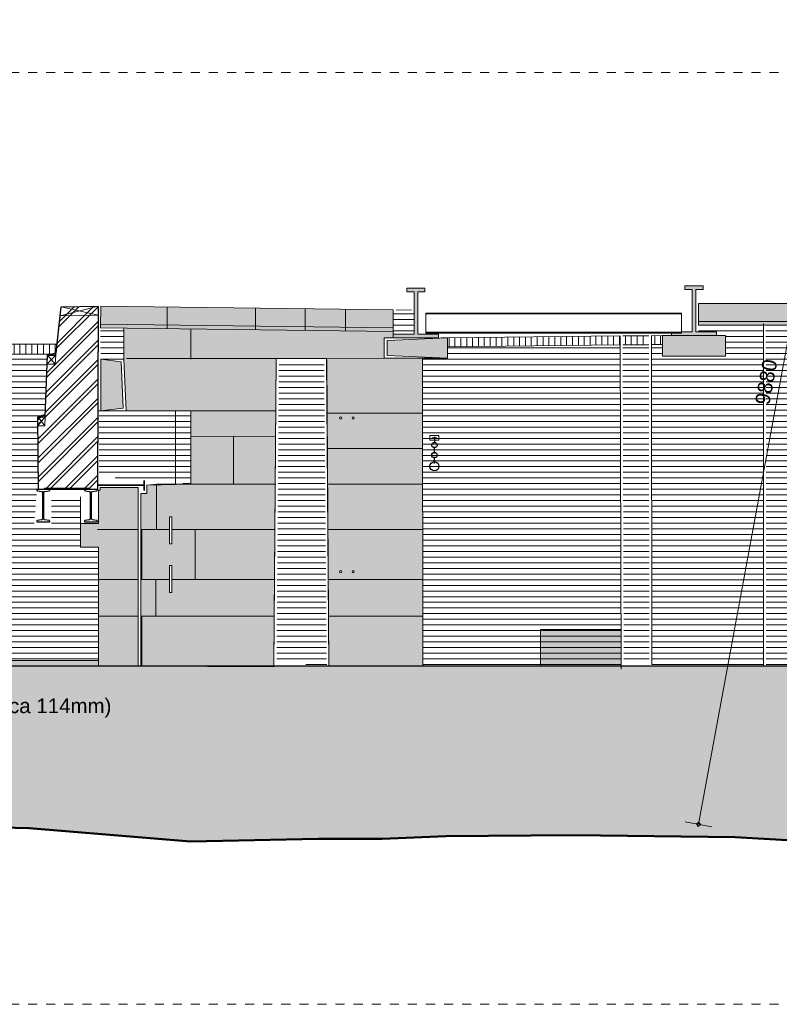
# Model space of a CAD drawing. Extents: x -294884 to 286267, y 0 to 1429765.
# Tile 161 of 178: x 5457 to 13857, y 1226806 to 1237691. Entities that reach past the tile are written whole.
import ezdxf

# ---------------------------------------------------------------- set-up
doc = ezdxf.new("R2010")
doc.units = 0
doc.header["$MEASUREMENT"] = 0
doc.linetypes.add('DASHED', pattern=[200, 100, -100])
for name, color, linetype in [('A-0019-AFDEKVLAK', 1, 'Continuous'), ('A-0030-STRAMIEN', 1, 'Continuous'), ('A-0038-STR-MAATLIJN', 1, 'Continuous'), ('A-0070-SYMBOOL', 1, 'Continuous'), ('A-0250-PROFIEL', 1, 'Continuous'), ('A-1130-TXT+MT-BE', 1, 'Continuous')]:
    doc.layers.add(name, color=color, linetype=linetype)
doc.dimstyles.new('@D00GM', dxfattribs={"dimtxt": 135, "dimasz": 1, "dimexe": 0.18, "dimexo": 0.0625, "dimgap": 13.5, "dimtad": 1, "dimdec": 0, "dimzin": 0, "dimdsep": 46, "dimtxsty": 'Standard', "dimblk": '^SD00____100_10', "dimcen": 0.09, "dimse1": 1, "dimse2": 1, "dimclrd": 1, "dimadec": 0, "dimazin": 0, "dimtfac": 1, "dimtdec": 4, "dimtmove": 0, "dimatfit": 3, "dimfxl": 0, "dimtolj": 1, "dimtzin": 0, "dimlwd": 13, "dimarcsym": 0})
pattern_1 = [(180, (0, 0), (-8e-15, -62.5), [])]
pattern_2 = [(0, (0, 0), (0, 62.5), [])]
pattern_3 = [(90, (0, 0), (-65, 4e-15), [])]

# ---------------------------------------------------------------- blocks, each defined once
blk = doc.blocks.new('*D')
at = {"color": 1, "linetype": 'Continuous', "lineweight": 13}
for points in [[(62927, 114665), (63143, 119960)], [(63293, 119954), (62993, 119966)], [(79682, 118845), (79383, 118875)], [(79499, 118522), (79533, 118860)], [(78427, 113303), (78957, 118577)], [(79106, 118562), (78808, 118592)], [(79148, 115040), (79499, 118522)], [(79648, 118507), (79349, 118537)], [(79648, 118507), (79349, 118537)], [(78968, 113249), (79148, 115040)], [(79298, 115025), (78999, 115055)], [(79298, 115025), (78999, 115055)], [(63077, 114659), (62777, 114671)], [(78576, 113288), (78278, 113318)], [(79118, 113234), (78819, 113264)], [(79118, 113234), (78819, 113264)], [(78934, 112910), (78968, 113249)], [(79084, 112895), (78785, 112925)], [(-122398, 58428), (-122398, 58128)], [(-117098, 58425), (-117098, 58125)], [(-117098, 58275), (-122398, 58278)], [(26619, -2220), (26619, -1920)], [(26619, -2220), (26619, -1920)], [(31919, -2220), (31919, -1920)], [(31919, -2220), (31919, -1920)], [(26619, -2070), (31919, -2070)], [(26619, -2070), (31919, -2070)], [(117098, -58425), (117098, -58125)], [(122398, -58428), (122398, -58128)], [(117098, -58275), (122398, -58278)]]:
    blk.add_lwpolyline(points, dxfattribs=at)
at = {"color": 7, "linetype": 'Continuous', "lineweight": 18}
for points in [[(63166, 119959), (63144, 119983), (63120, 119961), (63142, 119937)], [(79555, 118858), (79535, 118883), (79510, 118863), (79530, 118838)], [(78980, 118574), (78960, 118599), (78934, 118579), (78955, 118554)], [(79521, 118520), (79501, 118545), (79476, 118524), (79496, 118499)], [(79521, 118520), (79501, 118545), (79476, 118524), (79496, 118499)], [(79171, 115037), (79151, 115063), (79126, 115042), (79146, 115017)], [(79171, 115037), (79151, 115063), (79126, 115042), (79146, 115017)], [(62950, 114664), (62928, 114688), (62904, 114666), (62926, 114642)], [(78450, 113301), (78429, 113326), (78404, 113305), (78425, 113280)], [(78991, 113246), (78971, 113272), (78945, 113251), (78966, 113226)], [(78991, 113246), (78971, 113272), (78945, 113251), (78966, 113226)], [(78957, 112908), (78937, 112933), (78911, 112913), (78932, 112888)], [(-122398, 58301), (-122421, 58278), (-122398, 58255), (-122375, 58278)], [(-117098, 58298), (-117121, 58275), (-117098, 58252), (-117075, 58275)], [(26619, -2093), (26642, -2070), (26619, -2047), (26596, -2070)], [(26619, -2093), (26642, -2070), (26619, -2047), (26596, -2070)], [(31919, -2093), (31942, -2070), (31919, -2047), (31896, -2070)], [(31919, -2093), (31942, -2070), (31919, -2047), (31896, -2070)], [(117098, -58298), (117121, -58275), (117098, -58252), (117075, -58275)], [(122398, -58301), (122421, -58278), (122398, -58255), (122375, -58278)]]:
    blk.add_lwpolyline(points, close=True, dxfattribs=at)
at = {"layer": 'A-0030-STRAMIEN', "color": 1, "linetype": 'Continuous', "lineweight": 13}
for points in [[(140965, 109469), (140670, 109524)], [(139855, 104285), (140818, 109496)], [(140003, 104257), (139708, 104312)], [(150193, -2166), (150193, -1866)], [(155493, -2166), (155493, -1866)], [(150193, -2016), (155493, -2016)], [(162027, -30782), (162027, -31082)], [(167327, -30782), (167327, -31082)], [(167327, -30932), (162027, -30932)]]:
    blk.add_lwpolyline(points, dxfattribs=at)
at = {"layer": 'A-0030-STRAMIEN', "color": 7, "linetype": 'Continuous', "lineweight": 18}
for points in [[(140840, 109492), (140822, 109519), (140795, 109501), (140814, 109474)], [(139878, 104280), (139859, 104307), (139833, 104289), (139851, 104262)], [(150193, -2039), (150216, -2016), (150193, -1993), (150170, -2016)], [(155493, -2039), (155516, -2016), (155493, -1993), (155470, -2016)], [(162027, -30909), (162004, -30932), (162027, -30955), (162050, -30932)], [(167327, -30909), (167304, -30932), (167327, -30955), (167350, -30932)]]:
    blk.add_lwpolyline(points, close=True, dxfattribs=at)
at = {"layer": 'A-0038-STR-MAATLIJN', "color": 1, "linetype": 'Continuous', "lineweight": 13}
for points in [[(54211, 116191), (54774, 129790)], [(54924, 129784), (54624, 129797)], [(93531, 103792), (95230, 122696)], [(95379, 122683), (95080, 122709)], [(54361, 116185), (54061, 116197)], [(132939, 106441), (134733, 116156)], [(134881, 116129), (134586, 116184)], [(140523, 109551), (141512, 114908)], [(141660, 114881), (141365, 114935)], [(139716, 105182), (140523, 109551)], [(140670, 109524), (140375, 109578)], [(140670, 109524), (140375, 109578)], [(133086, 106414), (132791, 106468)], [(139560, 104339), (139716, 105182)], [(139863, 105155), (139568, 105209)], [(139863, 105155), (139568, 105209)], [(139708, 104312), (139413, 104366)], [(93680, 103778), (93382, 103805)], [(58982, 102621), (58994, 102921)], [(58988, 102771), (64711, 102534)], [(64705, 102384), (64717, 102684)], [(136364, 96015), (136419, 96310)], [(136392, 96163), (141960, 95134)], [(141932, 94987), (141987, 95282)], [(98404, 84548), (98430, 84847)], [(98417, 84697), (105364, 84073)], [(105351, 83924), (105378, 84222)], [(27759, -1151), (27759, -1451)], [(41370, -1148), (41370, -1448)], [(80074, -1152), (80074, -1452)], [(99055, -1148), (99055, -1448)], [(151050, -1420), (151050, -1120)], [(160941, -1420), (160941, -1120)], [(41370, -1298), (27759, -1301)], [(99055, -1298), (80074, -1302)], [(151050, -1270), (160941, -1270)], [(150193, -1866), (150193, -1566)], [(151050, -1866), (151050, -1566)], [(151050, -1866), (151050, -1566)], [(155493, -1866), (155493, -1566)], [(155493, -1866), (155493, -1566)], [(160941, -1866), (160941, -1566)], [(150193, -1716), (151050, -1716)], [(151050, -1716), (155493, -1716)], [(155493, -1716), (160941, -1716)], [(163921, -1933), (163921, -1633)], [(167496, -1933), (167496, -1633)], [(85620, -2081), (85620, -1781)], [(85620, -2081), (85620, -1781)], [(163921, -1783), (167496, -1783)], [(87964, -2761), (87964, -2461)], [(89764, -2761), (89764, -2461)], [(89764, -2761), (89764, -2461)], [(93264, -2761), (93264, -2461)], [(87964, -2611), (89764, -2611)], [(89764, -2611), (93264, -2611)], [(16419, -29459), (16419, -29759)], [(30030, -29462), (30030, -29762)], [(85801, -29491), (85801, -29791)], [(104781, -29495), (104781, -29795)], [(16419, -29609), (30030, -29612)], [(85801, -29641), (104781, -29645)], [(156589, -30203), (156589, -29903)], [(166470, -30203), (166470, -29903)], [(166470, -30053), (156589, -30053)], [(91591, -30907), (91591, -30607)], [(95091, -30907), (95091, -30607)], [(95091, -30907), (95091, -30607)], [(96891, -30907), (96891, -30607)], [(95091, -30757), (91591, -30757)], [(96891, -30757), (95091, -30757)]]:
    blk.add_lwpolyline(points, dxfattribs=at)
at = {"layer": 'A-0038-STR-MAATLIJN', "color": 7, "linetype": 'Continuous', "lineweight": 18}
for points in [[(54797, 129790), (54775, 129813), (54751, 129791), (54773, 129768)], [(95253, 122694), (95232, 122719), (95207, 122698), (95228, 122673)], [(54234, 116190), (54212, 116214), (54188, 116192), (54210, 116168)], [(134756, 116152), (134737, 116179), (134711, 116161), (134729, 116134)], [(141535, 114904), (141516, 114930), (141490, 114912), (141508, 114885)], [(140545, 109547), (140527, 109574), (140500, 109555), (140519, 109528)], [(140545, 109547), (140527, 109574), (140500, 109555), (140519, 109528)], [(132961, 106437), (132943, 106463), (132916, 106445), (132934, 106418)], [(139738, 105178), (139720, 105205), (139693, 105186), (139712, 105159)], [(139738, 105178), (139720, 105205), (139693, 105186), (139712, 105159)], [(139583, 104335), (139564, 104362), (139538, 104343), (139556, 104317)], [(93554, 103790), (93533, 103815), (93508, 103794), (93529, 103769)], [(58987, 102748), (59011, 102770), (58989, 102794), (58965, 102772)], [(64710, 102511), (64734, 102533), (64712, 102557), (64688, 102535)], [(136387, 96140), (136414, 96158), (136396, 96185), (136369, 96167)], [(141956, 95112), (141982, 95130), (141964, 95157), (141937, 95138)], [(98415, 84674), (98440, 84695), (98419, 84720), (98394, 84699)], [(105362, 84050), (105387, 84071), (105366, 84096), (105342, 84075)], [(27759, -1278), (27736, -1301), (27759, -1324), (27782, -1301)], [(41370, -1275), (41347, -1298), (41370, -1321), (41393, -1298)], [(80074, -1279), (80051, -1302), (80074, -1325), (80097, -1302)], [(99055, -1275), (99032, -1298), (99055, -1321), (99078, -1298)], [(151050, -1293), (151073, -1270), (151050, -1247), (151027, -1270)], [(160941, -1293), (160964, -1270), (160941, -1247), (160918, -1270)], [(150193, -1739), (150216, -1716), (150193, -1693), (150170, -1716)], [(151050, -1739), (151073, -1716), (151050, -1693), (151027, -1716)], [(151050, -1739), (151073, -1716), (151050, -1693), (151027, -1716)], [(155493, -1739), (155516, -1716), (155493, -1693), (155470, -1716)], [(155493, -1739), (155516, -1716), (155493, -1693), (155470, -1716)], [(160941, -1739), (160964, -1716), (160941, -1693), (160918, -1716)], [(163921, -1806), (163944, -1783), (163921, -1760), (163898, -1783)], [(167496, -1806), (167519, -1783), (167496, -1760), (167473, -1783)], [(85620, -1954), (85643, -1931), (85620, -1908), (85597, -1931)], [(85620, -1954), (85643, -1931), (85620, -1908), (85597, -1931)], [(87964, -2634), (87987, -2611), (87964, -2588), (87941, -2611)], [(89764, -2634), (89787, -2611), (89764, -2588), (89741, -2611)], [(89764, -2634), (89787, -2611), (89764, -2588), (89741, -2611)], [(93264, -2634), (93287, -2611), (93264, -2588), (93241, -2611)], [(16419, -29586), (16442, -29609), (16419, -29632), (16396, -29609)], [(30030, -29589), (30053, -29612), (30030, -29635), (30007, -29612)], [(85801, -29618), (85824, -29641), (85801, -29664), (85778, -29641)], [(104781, -29622), (104804, -29645), (104781, -29668), (104758, -29645)], [(156589, -30076), (156566, -30053), (156589, -30030), (156612, -30053)], [(166470, -30076), (166447, -30053), (166470, -30030), (166492, -30053)], [(91591, -30780), (91568, -30757), (91591, -30734), (91614, -30757)], [(95091, -30780), (95068, -30757), (95091, -30734), (95114, -30757)], [(95091, -30780), (95068, -30757), (95091, -30734), (95114, -30757)], [(96891, -30780), (96868, -30757), (96891, -30734), (96914, -30757)]]:
    blk.add_lwpolyline(points, close=True, dxfattribs=at)
at = {"layer": 'A-0038-STR-MAATLIJN', "color": 1, "linetype": 'Continuous'}
blk.add_point((85620, -1931), dxfattribs=at)
at = {"layer": 'A-1130-TXT+MT-BE', "color": 1, "linetype": 'Continuous', "lineweight": 13}
for points in [[(62774, 119975), (63160, 129448)], [(63310, 129442), (63010, 129455)], [(62604, 115818), (62774, 119975)], [(62923, 119969), (62624, 119981)], [(62923, 119969), (62624, 119981)], [(62754, 115812), (62454, 115824)], [(62754, 115812), (62454, 115824)], [(62558, 114679), (62604, 115818)], [(62708, 114673), (62408, 114685)], [(-131879, 58064), (-131879, 57764)], [(-122398, 58058), (-122398, 57758)], [(-122398, 58058), (-122398, 57758)], [(-118237, 58056), (-118237, 57756)], [(-118237, 58056), (-118237, 57756)], [(-117097, 58055), (-117097, 57755)], [(-122398, 57908), (-131879, 57914)], [(-118237, 57906), (-122398, 57908)], [(-117097, 57905), (-118237, 57906)], [(26618, -1850), (26618, -1550)], [(27759, -1850), (27759, -1550)], [(27759, -1850), (27759, -1550)], [(31919, -1850), (31919, -1550)], [(31919, -1850), (31919, -1550)], [(41400, -1850), (41400, -1550)], [(26618, -1700), (27759, -1700)], [(27759, -1700), (31919, -1700)], [(31919, -1700), (41400, -1700)], [(25452, -30820), (25452, -30520)], [(30752, -30820), (30752, -30520)], [(25452, -30670), (30752, -30670)], [(71110, -33871), (70810, -33871)], [(70960, -34871), (70960, -33871)], [(115190, -33871), (114890, -33871)], [(115040, -34871), (115040, -33871)], [(71110, -34871), (70810, -34871)], [(115190, -34871), (114890, -34871)], [(117097, -58055), (117097, -57755)], [(118237, -58056), (118237, -57756)], [(118237, -58056), (118237, -57756)], [(122398, -58058), (122398, -57758)], [(122398, -58058), (122398, -57758)], [(131879, -58064), (131879, -57764)], [(117097, -57905), (118237, -57906)], [(118237, -57906), (122398, -57908)], [(122398, -57908), (131879, -57914)]]:
    blk.add_lwpolyline(points, dxfattribs=at)
at = {"layer": 'A-1130-TXT+MT-BE', "color": 7, "linetype": 'Continuous', "lineweight": 18}
for points in [[(63183, 129448), (63161, 129471), (63137, 129449), (63159, 129426)], [(62797, 119974), (62774, 119998), (62751, 119976), (62773, 119952)], [(62797, 119974), (62774, 119998), (62751, 119976), (62773, 119952)], [(62627, 115817), (62605, 115841), (62581, 115819), (62603, 115795)], [(62627, 115817), (62605, 115841), (62581, 115819), (62603, 115795)], [(62581, 114678), (62559, 114702), (62535, 114680), (62557, 114656)], [(-131879, 57937), (-131902, 57914), (-131879, 57891), (-131856, 57914)], [(-122398, 57931), (-122421, 57908), (-122398, 57885), (-122375, 57908)], [(-122398, 57931), (-122421, 57908), (-122398, 57885), (-122375, 57908)], [(-118237, 57929), (-118260, 57906), (-118237, 57883), (-118214, 57906)], [(-118237, 57929), (-118260, 57906), (-118237, 57883), (-118214, 57906)], [(-117097, 57928), (-117120, 57905), (-117097, 57882), (-117074, 57905)], [(26618, -1723), (26641, -1700), (26618, -1677), (26595, -1700)], [(27759, -1723), (27782, -1700), (27759, -1677), (27736, -1700)], [(27759, -1723), (27782, -1700), (27759, -1677), (27736, -1700)], [(31919, -1723), (31942, -1700), (31919, -1677), (31896, -1700)], [(31919, -1723), (31942, -1700), (31919, -1677), (31896, -1700)], [(41400, -1723), (41423, -1700), (41400, -1677), (41377, -1700)], [(25452, -30693), (25475, -30670), (25452, -30647), (25429, -30670)], [(30752, -30693), (30775, -30670), (30752, -30647), (30729, -30670)], [(70982, -33871), (70960, -33848), (70937, -33871), (70960, -33894)], [(115063, -33871), (115040, -33848), (115017, -33871), (115040, -33894)], [(70982, -34871), (70960, -34848), (70937, -34871), (70960, -34894)], [(115063, -34871), (115040, -34848), (115017, -34871), (115040, -34894)], [(117097, -57928), (117120, -57905), (117097, -57882), (117074, -57905)], [(118237, -57929), (118260, -57906), (118237, -57883), (118214, -57906)], [(118237, -57929), (118260, -57906), (118237, -57883), (118214, -57906)], [(122398, -57931), (122421, -57908), (122398, -57885), (122375, -57908)], [(122398, -57931), (122421, -57908), (122398, -57885), (122375, -57908)], [(131879, -57937), (131902, -57914), (131879, -57891), (131856, -57914)]]:
    blk.add_lwpolyline(points, close=True, dxfattribs=at)
at = {"color": 7, "linetype": 'Continuous', "char_height": 135, "attachment_point": 7, "line_spacing_factor": 0.933333}
for s, insert, rotation in [('{\\fArial|b0|i0|c12|p0;340}', (79443, 118543), 84.2582), ('{\\fArial|b0|i0|c12|p0;5300}', (62969, 117109), 87.6654), ('{\\fArial|b0|i0|c12|p0;3500}', (79246, 116581), 84.2577), ('{\\fArial|b0|i0|c12|p0;5300}', (78614, 115740), 84.2577), ('{\\fArial|b0|i0|c12|p0;1800}', (78980, 113945), 84.2577), ('{\\fArial|b0|i0|c12|p0;340}', (78879, 112931), 84.2582), ('{\\fArial|b0|i0|c12|p0;5300}', (-119954, 58369), 359.9654), ('{\\fArial|b0|i0|c12|p0;5300}', (119541, -58219), 359.9654)]:
    blk.add_mtext(s, dxfattribs=dict(at, insert=insert, rotation=rotation))
at = {"color": 7, "linetype": 'Continuous', "insert": (29063, -2013), "char_height": 135, "attachment_point": 7, "line_spacing_factor": 0.933333}
blk.add_mtext('{\\fArial|b0|i0|c12|p0;5300}', dxfattribs=at)
blk.add_mtext('{\\fArial|b0|i0|c12|p0;5300}', dxfattribs=at)
at = {"layer": 'A-0030-STRAMIEN', "color": 7, "linetype": 'Continuous', "insert": (140224, 106660), "char_height": 162, "attachment_point": 7, "rotation": 79.5354, "line_spacing_factor": 0.933333}
blk.add_mtext('{\\fArial|b0|i0|c12|p0;5300}', dxfattribs=at)
at = {"layer": 'A-0030-STRAMIEN', "color": 7, "linetype": 'Continuous', "char_height": 162, "attachment_point": 7, "line_spacing_factor": 0.933333}
for insert in [(152596, -1947), (164429, -30821)]:
    blk.add_mtext('{\\fArial|b0|i0|c12|p0;5300}', dxfattribs=dict(at, insert=insert))
at = {"layer": 'A-0038-STR-MAATLIJN', "color": 7, "linetype": 'Continuous', "char_height": 162, "attachment_point": 7, "line_spacing_factor": 0.933333}
for s, insert, rotation in [('{\\fArial|b0|i0|c12|p0;13611}', (54411, 122684), 87.6307), ('{\\fArial|b0|i0|c12|p0;18980}', (94284, 112942), 84.865), ('{\\fArial|b0|i0|c12|p0;5448}', (140905, 111999), 79.5354), ('{\\fArial|b0|i0|c12|p0;9880}', (133723, 111068), 79.535), ('{\\fArial|b0|i0|c12|p0;4443}', (140007, 107136), 79.5354), ('{\\fArial|b0|i0|c12|p0;857}', (139536, 104591), 79.5354), ('{\\fArial|b0|i0|c12|p0;5728}', (61605, 102732), 357.6307), ('{\\fArial|b0|i0|c12|p0;5662}', (138945, 95761), 349.535), ('{\\fArial|b0|i0|c12|p0;6975}', (101650, 84476), 354.865), ('{\\fArial|b0|i0|c12|p0;13611}', (34255, -1189), 0.011), ('{\\fArial|b0|i0|c12|p0;18980}', (89255, -1189), 0.011), ('{\\fArial|b0|i0|c12|p0;9890}', (155748, -1201), 0), ('{\\fArial|b0|i0|c12|p0;13611}', (22915, -29499), 359.989), ('{\\fArial|b0|i0|c12|p0;18980}', (94982, -29532), 359.989), ('{\\fArial|b0|i0|c12|p0;9880}', (161282, -29984), 360)]:
    blk.add_mtext(s, dxfattribs=dict(at, insert=insert, rotation=rotation))
for s, insert in [('{\\fArial|b0|i0|c12|p0;857}', (150436, -1647)), ('{\\fArial|b0|i0|c12|p0;4443}', (153024, -1647)), ('{\\fArial|b0|i0|c12|p0;5448}', (157970, -1647)), ('{\\fArial|b0|i0|c12|p0;3575}', (165461, -1714)), ('{\\fArial|b0|i0|c12|p0;1800}', (88617, -2542)), ('{\\fArial|b0|i0|c12|p0;3500}', (91267, -2542)), ('{\\fArial|b0|i0|c12|p0;3500}', (93094, -30688)), ('{\\fArial|b0|i0|c12|p0;1800}', (95744, -30688))]:
    blk.add_mtext(s, dxfattribs=dict(at, insert=insert))
at = {"layer": 'A-1130-TXT+MT-BE', "color": 7, "linetype": 'Continuous', "char_height": 135, "attachment_point": 7, "line_spacing_factor": 0.933333}
for s, insert, rotation in [('{\\fArial|b0|i0|c12|p0;9481}', (62901, 124508), 87.6653), ('{\\fArial|b0|i0|c12|p0;4160}', (62623, 117693), 87.6653), ('{\\fArial|b0|i0|c12|p0;1140}', (62515, 115045), 87.6653), ('{\\fArial|b0|i0|c12|p0;9481}', (-127344, 58004), 359.9653), ('{\\fArial|b0|i0|c12|p0;4160}', (-120524, 58000), 359.9653), ('{\\fArial|b0|i0|c12|p0;1140}', (-117873, 57998), 359.9653), ('{\\fArial|b0|i0|c12|p0;1140}', (26982, -1643), 360), ('{\\fArial|b0|i0|c12|p0;4160}', (29633, -1643), 360), ('{\\fArial|b0|i0|c12|p0;9481}', (36454, -1643), 360), ('{\\fArial|b0|i0|c12|p0;1000}', (70902, -34578), 90), ('{\\fArial|b0|i0|c12|p0;1000}', (114982, -34578), 90), ('{\\fArial|b0|i0|c12|p0;1140}', (117461, -57848), 359.9654), ('{\\fArial|b0|i0|c12|p0;4160}', (120111, -57849), 359.9654), ('{\\fArial|b0|i0|c12|p0;9481}', (126932, -57853), 359.9654)]:
    blk.add_mtext(s, dxfattribs=dict(at, insert=insert, rotation=rotation))
at = {"layer": 'A-1130-TXT+MT-BE', "color": 7, "linetype": 'Continuous', "insert": (27896, -30612), "char_height": 135, "attachment_point": 7, "line_spacing_factor": 0.933333}
blk.add_mtext('{\\fArial|b0|i0|c12|p0;5300}', dxfattribs=at)
blk = doc.blocks.new('^SD00____100_10')
at = {"layer": 'A-1130-TXT+MT-BE', "color": 1, "linetype": 'Continuous', "lineweight": 13}
blk.add_lwpolyline([(0, -150), (0, 150)], dxfattribs=at)
at = {"layer": 'A-1130-TXT+MT-BE', "color": 7, "linetype": 'Continuous', "lineweight": 18}
blk.add_lwpolyline([(0, -23), (23, 0), (0, 23), (-23, 0)], close=True, dxfattribs=at)
blk = doc.blocks.new('M-NIEUW_270')
at = {"linetype": 'Continuous', "lineweight": 5}
for color, points in [(7, [(163921, -2903), (164151, -2903), (164151, -2433), (164071, -2433), (164071, -2393), (164271, -2393), (164271, -2433), (164191, -2433), (164191, -2903), (164421, -2903), (164421, -2943), (163921, -2943)]), (7, [(166996, -2877), (167226, -2877), (167226, -2407), (167146, -2407), (167146, -2367), (167346, -2367), (167346, -2407), (167266, -2407), (167266, -2877), (167496, -2877), (167496, -2917), (166996, -2917)]), (8, [(167295, -2802), (167296, -2562), (171172, -2562), (171171, -2802)]), (8, [(160685, -3177), (160912, -3208), (160935, -3721), (160685, -3751)]), (8, [(160660, -5259), (160460, -5259), (160460, -4995), (160660, -4995), (160660, -4627), (160678, -4627), (160678, -4597), (161098, -4597), (161098, -6572), (160660, -6572)]), (8, [(165550, -6572), (165550, -6166), (166439, -6166), (166440, -6572)]), (8, [(155009, -6509), (160660, -6509), (160660, -6572), (155009, -6572)]), (111, [(127082, -6572), (181582, -6572), (181582, -9179), (180447, -9202), (179741, -9212), (179035, -9262), (178330, -9262), (176543, -8652), (175728, -8513), (175132, -8422), (174426, -8232), (173720, -8162), (173015, -8182), (171228, -8512), (170522, -8572), (169817, -8572), (169111, -8542), (168405, -8502), (167700, -8462), (165913, -8442), (164502, -8452), (163796, -8482), (163090, -8482), (161679, -8512), (159892, -8362), (158481, -8332), (157775, -8322), (157070, -8302), (155658, -8292), (153871, -8262), (153166, -8262), (152460, -8252), (151754, -8242), (151049, -8242), (149262, -8242), (147851, -8302), (147145, -8312), (146439, -8322), (145028, -8352), (142426, -8498), (141830, -8462), (141124, -8552), (137926, -8752), (136515, -8792), (135809, -8852), (133692, -9022), (131200, -8852), (130494, -8792), (127479, -8485), (127082, -8464)])]:
    blk.add_hatch(color=color, dxfattribs=at).paths.add_polyline_path(points, flags=0)
h = blk.add_hatch(dxfattribs=at)
h.set_pattern_fill('@AVMWH2', color=251, style=0, pattern_type=0)
h.set_pattern_definition(pattern_2)
h.paths.add_polyline_path([(163921, -2832), (163921, -2943), (163921, -2903), (164151, -2903), (164151, -2637), (163921, -2633), (163921, -2713)], flags=0)
h = blk.add_hatch(dxfattribs=at)
h.set_pattern_fill('@AVMWH2', color=251, style=0, pattern_type=0)
h.set_pattern_definition(pattern_2)
h.paths.add_polyline_path([(167295, -2802), (167296, -2877), (167526, -2877), (167526, -2917), (167596, -2917), (167596, -3144), (166896, -3144), (166896, -3017), (164521, -3043), (164521, -3169), (164244, -3169), (164249, -6572), (166440, -6572), (166429, -3022), (166775, -3022), (166781, -6556), (166781, -6572), (168014, -6572), (168014, -2786)], flags=0)
h = blk.add_hatch(dxfattribs=at)
h.set_pattern_fill('@AVMWH2', color=251, style=0, pattern_type=0)
h.set_pattern_definition(pattern_2)
h.paths.add_polyline_path([(168042, -2788), (168326, -2788), (168326, -6572), (168044, -6572)], flags=0)
h = blk.add_hatch(dxfattribs=at)
h.set_pattern_fill('@AVMWH2', color=251, style=0, pattern_type=0)
h.set_pattern_definition(pattern_2)
h.paths.add_polyline_path([(160941, -3178), (160941, -2836), (160683, -2833), (160685, -3177)], flags=0)
h = blk.add_hatch(dxfattribs=at)
h.set_pattern_fill('@AVMWV', color=8, style=0, pattern_type=0)
h.set_pattern_definition(pattern_3)
h.paths.add_polyline_path([(155343, -3013), (155343, -3123), (160148, -3123), (160191, -3113), (160198, -3013)], flags=0)
h = blk.add_hatch(dxfattribs=at)
h.set_pattern_fill('@AVMWH2', color=251, style=0, pattern_type=0)
h.set_pattern_definition(pattern_2)
h.paths.add_polyline_path([(155179, -6509), (155179, -5885), (155009, -5885), (155009, -5387), (155179, -5387), (155179, -4822), (155019, -4822), (155019, -4447), (155179, -4447), (155179, -3884), (155009, -3884), (155009, -3472), (150343, -3472), (150343, -3123), (160094, -3123), (160071, -3796), (159991, -3815), (159998, -4618), (159978, -4618), (159948, -4998), (160141, -4998), (160141, -4711), (160460, -4702), (160460, -5259), (160660, -5259), (160660, -6509)], flags=0)
h = blk.add_hatch(dxfattribs=at)
h.set_pattern_fill('@AVMWH2', color=251, style=0, pattern_type=0)
h.set_pattern_definition(pattern_2)
h.paths.add_polyline_path([(166470, -6518), (166459, -3052), (166745, -3049), (166751, -6537)], flags=0)
h = blk.add_hatch(dxfattribs=at)
h.set_pattern_fill('@AVMWH2', color=251, style=0, pattern_type=0)
h.set_pattern_definition(pattern_1)
h.paths.add_polyline_path([(163184, -6577), (162631, -6523), (162657, -3202), (163154, -3200)], flags=0)
h = blk.add_hatch(dxfattribs=at)
h.set_pattern_fill('@AVMWH2', color=251, style=0, pattern_type=0)
h.set_pattern_definition(pattern_1)
h.paths.add_polyline_path([(161682, -4562), (160668, -4477), (160668, -3763), (160966, -3751), (161682, -3751)], flags=0)
at = {"color": 7, "linetype": 'DASHED', "lineweight": 0}
blk.add_lwpolyline([(127082, -10311), (127082, -11), (181582, -11), (181582, -10311)], close=True, dxfattribs=at)
at = {"color": 1, "linetype": 'Continuous', "lineweight": 13}
for points in [[(163921, -2943), (164421, -2943), (164421, -2903), (164191, -2903), (164191, -2433), (164271, -2433), (164271, -2393), (164071, -2393), (164071, -2433), (164151, -2433), (164151, -2903), (163921, -2903)], [(166996, -2917), (167496, -2917), (167496, -2877), (167266, -2877), (167266, -2407), (167346, -2407), (167346, -2367), (167146, -2367), (167146, -2407), (167226, -2407), (167226, -2877), (166996, -2877)], [(164326, -4073), (164426, -4073), (164426, -4023), (164326, -4023)], [(165550, -6572), (166440, -6572), (166439, -6166), (165550, -6166)]]:
    blk.add_lwpolyline(points, close=True, dxfattribs=at)
at = {"color": 7, "linetype": 'Continuous', "lineweight": 18}
for points in [[(160191, -3113), (160248, -2600)], [(160656, -2594), (160248, -2600)], [(171172, -2562), (167296, -2562)], [(163921, -2872), (163921, -2633)], [(171171, -2762), (167295, -2762)], [(168014, -2786), (168014, -6560)], [(160071, -3796), (160095, -3135)], [(160095, -3135), (160191, -3113)], [(160966, -3751), (160941, -3178)], [(163183, -3170), (162627, -3172), (162601, -6581)], [(162627, -3172), (162601, -6581)], [(163208, -6573), (163183, -3170), (162627, -3172)], [(163208, -6573), (163184, -3185)], [(164244, -3169), (164249, -6572)], [(159991, -3815), (160071, -3796)], [(160966, -3751), (161682, -3751), (161682, -4562), (161306, -4562), (161195, -4572)], [(161682, -3751), (160966, -3751)], [(159991, -3815), (160016, -4049)], [(161165, -4533), (161165, -4633)]]:
    blk.add_lwpolyline(points, dxfattribs=at)
at = {"color": 1, "linetype": 'Continuous', "lineweight": 13}
for points in [[(161419, -2606), (161419, -2844)], [(162397, -2615), (162397, -2854)], [(162947, -2622), (162947, -2861)], [(163392, -2628), (163392, -2866)], [(163951, -2633), (164121, -2637)], [(171171, -2802), (167295, -2802)], [(163921, -2872), (160683, -2833)], [(160941, -3178), (160941, -2863)], [(166429, -3022), (164521, -3043)], [(166745, -3020), (166459, -3020)], [(166896, -3017), (166775, -3018)], [(161512, -3751), (161512, -4562)], [(161098, -4597), (161098, -6572)], [(155179, -6509), (160648, -6509)]]:
    blk.add_lwpolyline(points, dxfattribs=at)
at = {"color": 8, "linetype": 'Continuous', "lineweight": 13}
for points in [[(171171, -2802), (171172, -2562), (167296, -2562), (167295, -2802)], [(160685, -3751), (160935, -3721), (160912, -3208), (160685, -3177)], [(160660, -6572), (161098, -6572), (161098, -4597), (160678, -4597), (160678, -4627), (160660, -4627), (160660, -4995), (160460, -4995), (160460, -5259), (160660, -5259)], [(166440, -6572), (166439, -6166), (165550, -6166), (165550, -6572)], [(155009, -6509), (160660, -6509), (160660, -6572), (155009, -6572)]]:
    blk.add_lwpolyline(points, close=True, dxfattribs=at)
at = {"color": 8, "linetype": 'Continuous', "lineweight": 5}
for points in [[(161682, -3180), (161682, -2845)], [(162627, -3172), (160969, -3172)], [(164244, -3169), (163183, -3170)], [(162626, -3751), (161682, -3751)], [(164245, -3775), (163191, -3775)], [(162620, -4031), (161684, -4032)], [(162152, -4031), (162152, -4560)], [(164243, -4168), (163191, -4168)], [(161303, -5063), (161303, -4563)], [(162620, -4560), (161682, -4560)], [(164241, -4560), (163193, -4560)], [(161098, -5063), (160648, -5063)], [(162613, -5063), (161128, -5063)], [(161139, -5616), (161139, -5063)], [(161730, -5063), (161730, -5616)], [(164247, -5063), (163197, -5063)], [(161098, -5616), (160660, -5616)], [(162613, -5616), (161128, -5616)], [(161295, -6019), (161295, -5616)], [(164248, -5616), (163201, -5616)], [(161098, -6019), (160660, -6019)], [(162605, -6019), (161128, -6019)], [(161139, -6019), (161139, -6572)], [(164249, -6019), (163204, -6019)]]:
    blk.add_lwpolyline(points, dxfattribs=at)
at = {"color": 5, "linetype": 'Continuous', "lineweight": 25}
for points in [[(164352, -4048), (164402, -4048)], [(164376, -4036), (164376, -4108)], [(164376, -4220), (164376, -4148)], [(164376, -4333), (164376, -4260)], [(181582, -6572), (127082, -6572)]]:
    blk.add_lwpolyline(points, dxfattribs=at)
at = {"color": 4, "linetype": 'Continuous', "lineweight": 35}
blk.add_lwpolyline([(161165, -4522), (161165, -4622)], dxfattribs=at)
at = {"color": 111, "linetype": 'Continuous', "lineweight": 13}
for points in [[(127082, -6572), (181582, -6572)], [(181582, -9179), (180447, -9202), (179741, -9212), (179035, -9262), (178330, -9262), (176543, -8652), (175728, -8513), (175132, -8422), (174426, -8232), (173720, -8162), (173015, -8182), (171228, -8512), (170522, -8572), (169817, -8572), (169111, -8542), (168405, -8502), (167700, -8462), (165913, -8442), (164502, -8452), (163796, -8482), (163090, -8482), (161679, -8512), (159892, -8362), (158481, -8332)]]:
    blk.add_lwpolyline(points, dxfattribs=at)
at = {"color": 92, "linetype": 'Continuous', "lineweight": 50}
blk.add_lwpolyline([(158481, -8332), (159892, -8362), (161679, -8512), (163090, -8482), (163796, -8482), (164502, -8452), (165913, -8442), (167700, -8462), (168405, -8502), (169111, -8542), (169817, -8572), (170522, -8572), (171228, -8512), (173015, -8182), (173720, -8162), (174426, -8232), (175132, -8422), (175837, -8532), (176543, -8652), (178330, -9262), (179035, -9262), (179741, -9212), (180447, -9202)], dxfattribs=at)
at = {"color": 1, "linetype": 'Continuous', "lineweight": 13}
for centre in [(163339, -3828), (163477, -3828), (163339, -5528), (163477, -5528)]:
    blk.add_circle(centre, 12.5, dxfattribs=at)
at = {"color": 5, "linetype": 'Continuous', "lineweight": 25}
for centre, radius in [((164376, -4128), 30), ((164376, -4240), 30), ((164376, -4363), 50)]:
    blk.add_circle(centre, radius, dxfattribs=at)
at = {"layer": 'A-0070-SYMBOOL', "color": 7, "linetype": 'Continuous', "insert": (153960, -7141), "char_height": 162, "attachment_point": 7, "line_spacing_factor": 0.933333}
blk.add_mtext('{\\fArial|b0|i0|c12|p0;brugdek aan te passen aan hoogteverschil sluiswanden (ca 114mm)}', dxfattribs=at)
at = {"linetype": 'Continuous'}
blk.add_wipeout([(164279, -2890), (164279, -2881), (167109, -2881), (167109, -2890)], dxfattribs=at).dxf.layer = 'A-0250-PROFIEL'
at = {"linetype": 'Continuous', "lineweight": 5}
blk.add_hatch(color=8, dxfattribs=at).paths.add_polyline_path([(164521, -2943), (164521, -3169), (163851, -3139), (163851, -2973)], flags=0)
at = {"color": 7, "linetype": 'Continuous', "lineweight": 18}
blk.add_lwpolyline([(163921, -2943), (163821, -2943), (163821, -3169), (164244, -3169), (164249, -6565)], dxfattribs=at)
at = {"color": 1, "linetype": 'Continuous', "lineweight": 13}
blk.add_lwpolyline([(164451, -2943), (164521, -2943), (164521, -3169), (163821, -3169), (163821, -2943), (163891, -2943)], dxfattribs=at)
at = {"color": 8, "linetype": 'Continuous', "lineweight": 13}
blk.add_lwpolyline([(164521, -2943), (164521, -3169), (163851, -3139), (163851, -2973)], close=True, dxfattribs=at)
at = {"layer": 'A-0250-PROFIEL', "color": 7, "linetype": 'Continuous', "lineweight": 18}
blk.add_lwpolyline([(167109, -2890), (167109, -2881), (164279, -2881), (164279, -2890)], close=True, dxfattribs=at)
at = {"linetype": 'Continuous'}
blk.add_wipeout([(167109, -2679), (167109, -2881), (164279, -2881), (164279, -2679)], dxfattribs=at).dxf.layer = 'A-0250-PROFIEL'
at = {"linetype": 'Continuous', "lineweight": 5}
h = blk.add_hatch(dxfattribs=at)
h.set_pattern_fill('@AVMWV', color=8, style=0, pattern_type=0)
h.set_pattern_definition(pattern_3)
h.paths.add_polyline_path([(164521, -2943), (166429, -2923), (166429, -3023), (164521, -3043)], flags=0)
h = blk.add_hatch(dxfattribs=at)
h.set_pattern_fill('@AVMWV', color=8, style=0, pattern_type=0)
h.set_pattern_definition(pattern_3)
h.paths.add_polyline_path([(166459, -3020), (166745, -3020), (166745, -2919), (166459, -2922)], flags=0)
h = blk.add_hatch(dxfattribs=at)
h.set_pattern_fill('@AVMWV', color=8, style=0, pattern_type=0)
h.set_pattern_definition(pattern_3)
h.paths.add_polyline_path([(166775, -3018), (166896, -3017), (166896, -2917), (166775, -2918)], flags=0)
blk.add_hatch(color=8, dxfattribs=at).paths.add_polyline_path([(167596, -2917), (167596, -3144), (166896, -3144), (166896, -2917)], flags=0)
at = {"color": 1, "linetype": 'Continuous', "lineweight": 13}
for points in [[(164521, -2943), (166427, -2922)], [(166459, -2922), (166745, -2919)], [(166776, -2919), (166896, -2917)], [(167526, -2917), (167596, -2917), (167596, -3144), (166896, -3144), (166896, -2917), (166966, -2917)]]:
    blk.add_lwpolyline(points, dxfattribs=at)
at = {"color": 7, "linetype": 'Continuous', "lineweight": 18}
for points in [[(166429, -2922), (166440, -6605)], [(166781, -6556), (166775, -2918)]]:
    blk.add_lwpolyline(points, dxfattribs=at)
at = {"color": 8, "linetype": 'Continuous', "lineweight": 13}
blk.add_lwpolyline([(167596, -2917), (167596, -3144), (166896, -3144), (166896, -2917)], close=True, dxfattribs=at)
at = {"layer": 'A-0250-PROFIEL', "color": 7, "linetype": 'Continuous', "lineweight": 18}
blk.add_lwpolyline([(167109, -2679), (167109, -2881), (164279, -2881), (164279, -2679)], close=True, dxfattribs=at)
at = {"layer": 'A-0250-PROFIEL', "color": 7, "linetype": 'DASHED', "lineweight": 18}
blk.add_lwpolyline([(167109, -2890), (167109, -2881), (164279, -2881), (164279, -2890)], close=True, dxfattribs=at)
at = {"linetype": 'Continuous'}
blk.add_wipeout([(164279, -2679), (164279, -2670), (167109, -2670), (167109, -2679)], dxfattribs=at).dxf.layer = 'A-0250-PROFIEL'
at = {"linetype": 'Continuous', "lineweight": 5}
blk.add_hatch(color=8, dxfattribs=at).paths.add_polyline_path([(161128, -4663), (161195, -4663), (161195, -4572), (161682, -4560), (161682, -3751), (160966, -3751), (160941, -3178), (160941, -2836), (160683, -2833), (160686, -2594), (163921, -2633), (163921, -2943), (163821, -2943), (163821, -3169), (164244, -3169), (164249, -6572), (163208, -6573), (163183, -3170), (162627, -3172), (162605, -6019), (162601, -6581), (161128, -6572)], flags=0)
at = {"color": 8, "linetype": 'Continuous', "lineweight": 13}
blk.add_lwpolyline([(161128, -6572), (162601, -6581), (162605, -6019), (162627, -3172), (163183, -3170), (163208, -6573), (164249, -6572), (164244, -3169), (163821, -3169), (163821, -2943), (163921, -2943), (163921, -2633), (160686, -2594), (160683, -2833), (160941, -2836), (160941, -3178), (160966, -3751), (161682, -3751), (161682, -4560), (161195, -4572), (161195, -4663), (161128, -4663)], close=True, dxfattribs=at)
at = {"layer": 'A-0250-PROFIEL', "color": 7, "linetype": 'Continuous', "lineweight": 18}
blk.add_lwpolyline([(167109, -2679), (167109, -2670), (164279, -2670), (164279, -2679)], close=True, dxfattribs=at)
at = {"layer": 'A-0250-PROFIEL', "color": 7, "linetype": 'DASHED', "lineweight": 18}
for points in [[(167109, -2679), (167109, -2670), (164279, -2670), (164279, -2679)], [(167109, -2679), (167109, -2881), (164279, -2881), (164279, -2679)]]:
    blk.add_lwpolyline(points, close=True, dxfattribs=at)
at = {"linetype": 'Continuous'}
blk.add_wipeout([(160656, -2594), (160648, -4618), (160563, -4618), (160563, -4608), (160063, -4608), (160063, -4618), (159998, -4618), (159991, -3815), (160070, -3815), (160095, -3135), (160189, -3135), (160248, -2600)], dxfattribs=at)
for points in [[(161447, -5221), (161447, -4921), (161472, -4921), (161472, -5221)], [(161447, -5760), (161447, -5460), (161472, -5460), (161472, -5760)]]:
    blk.add_wipeout(points, dxfattribs=at).dxf.layer = 'A-0019-AFDEKVLAK'
at = {"linetype": 'Continuous', "lineweight": 13}
h = blk.add_hatch(dxfattribs=at)
h.set_pattern_fill('^MB0-100', color=1, style=0, pattern_type=0)
h.set_pattern_definition([(225, (0, 0), (106.06602, -106.06602), []), (225, (0, -50), (106.06602, -106.06602), [])])
h.paths.add_polyline_path([(160656, -2594), (160648, -4618), (160563, -4618), (160563, -4608), (160063, -4608), (160063, -4618), (159998, -4618), (159991, -3815), (160070, -3815), (160095, -3135), (160189, -3135), (160248, -2600)], flags=0)
at = {"color": 5, "linetype": 'Continuous', "lineweight": 25}
blk.add_lwpolyline([(160656, -2594), (160648, -4618), (160563, -4618), (160563, -4608), (160063, -4608), (160063, -4618), (159998, -4618), (159991, -3815), (160070, -3815), (160095, -3135), (160189, -3135), (160248, -2600)], close=True, dxfattribs=at)
at = {"color": 7, "linetype": 'Continuous', "lineweight": 18}
for points in [[(159991, -3815), (160071, -3796), (160095, -3135), (160191, -3113), (160248, -2600), (160656, -2594), (160648, -4597)], [(163921, -2633), (160686, -2594)], [(163921, -2832), (160683, -2793)], [(155343, -3013), (160198, -3013)], [(160685, -3177), (160941, -3178), (160966, -3751)], [(159991, -3815), (159991, -4014)]]:
    blk.add_lwpolyline(points, dxfattribs=at)
at = {"color": 1, "linetype": 'Continuous', "lineweight": 13}
for points in [[(160237, -2700), (160656, -2594)], [(160656, -2691), (160248, -2600)], [(160656, -2691), (160237, -2700)], [(155343, -3123), (160148, -3123)], [(160189, -3135), (160090, -3235)], [(160189, -3135), (160182, -3235), (160095, -3135)], [(160182, -3235), (160090, -3235)], [(160655, -3751), (160966, -3751)], [(160070, -3815), (159990, -3915)], [(160066, -3915), (159990, -3915)], [(160070, -3815), (160066, -3915), (159991, -3815)]]:
    blk.add_lwpolyline(points, dxfattribs=at)
at = {"color": 4, "linetype": 'Continuous', "lineweight": 35}
for points in [[(160191, -3113), (160095, -3135)], [(160071, -3796), (159991, -3815)], [(160648, -4572), (161165, -4572)]]:
    blk.add_lwpolyline(points, dxfattribs=at)
at = {"color": 1, "linetype": 'Continuous', "lineweight": 13}
for points in [[(161447, -5221), (161447, -4921), (161472, -4921), (161472, -5221)], [(161447, -5760), (161447, -5460), (161472, -5460), (161472, -5760)]]:
    blk.add_lwpolyline(points, close=True, dxfattribs=at)
at = {"linetype": 'Continuous'}
blk.add_wipeout([(160563, -4618), (160063, -4618), (160063, -4608), (160563, -4608)], dxfattribs=at).dxf.layer = 'A-0250-PROFIEL'
at = {"layer": 'A-0250-PROFIEL', "color": 5, "linetype": 'Continuous', "lineweight": 25}
blk.add_lwpolyline([(160563, -4618), (160063, -4618), (160063, -4608), (160563, -4608)], close=True, dxfattribs=at)
at = {"linetype": 'Continuous'}
for points in [[(160121, -4626), (160120, -4629), (160118, -4632), (160114, -4633), (160067, -4640), (160061, -4642), (160057, -4647), (160056, -4653), (160056, -4943), (160057, -4949), (160061, -4954), (160067, -4956), (160114, -4962), (160118, -4964), (160120, -4967), (160121, -4970), (160121, -4978), (159978, -4978), (159978, -4970), (159979, -4967), (159981, -4964), (159985, -4962), (160032, -4956), (160038, -4954), (160042, -4949), (160043, -4943), (160043, -4653), (160042, -4647), (160038, -4642), (160032, -4640), (159985, -4633), (159981, -4632), (159979, -4629), (159978, -4626), (159978, -4618), (160121, -4618)], [(160648, -4626), (160647, -4629), (160645, -4632), (160642, -4633), (160594, -4640), (160589, -4642), (160585, -4647), (160583, -4653), (160583, -4943), (160585, -4949), (160589, -4954), (160594, -4956), (160642, -4962), (160645, -4964), (160647, -4967), (160648, -4970), (160648, -4978), (160505, -4978), (160505, -4970), (160506, -4967), (160509, -4964), (160512, -4962), (160559, -4956), (160565, -4954), (160569, -4949), (160570, -4943), (160570, -4653), (160569, -4647), (160565, -4642), (160559, -4640), (160512, -4633), (160509, -4632), (160506, -4629), (160505, -4626), (160505, -4618), (160648, -4618)]]:
    blk.add_wipeout(points, dxfattribs=at).dxf.layer = 'A-0250-PROFIEL'
at = {"color": 1, "linetype": 'Continuous', "lineweight": 13}
blk.add_lwpolyline([(160460, -4702), (160460, -5259), (160660, -5259), (160660, -6572)], dxfattribs=at)
at = {"layer": 'A-0250-PROFIEL', "color": 5, "linetype": 'Continuous', "lineweight": 25}
for points in [[(160121, -4618), (159978, -4618), (159978, -4626), (159979, -4629), (159981, -4632), (159985, -4633), (160032, -4640), (160038, -4642), (160042, -4647), (160043, -4653), (160043, -4943), (160042, -4949), (160038, -4954), (160032, -4956), (159985, -4962), (159981, -4964), (159979, -4967), (159978, -4970), (159978, -4978), (160121, -4978), (160121, -4970), (160120, -4967), (160118, -4964), (160114, -4962), (160067, -4956), (160061, -4954), (160057, -4949), (160056, -4943), (160056, -4653), (160057, -4647), (160061, -4642), (160067, -4640), (160114, -4633), (160118, -4632), (160120, -4629), (160121, -4626)], [(160648, -4618), (160505, -4618), (160505, -4626), (160506, -4629), (160509, -4632), (160512, -4633), (160559, -4640), (160565, -4642), (160569, -4647), (160570, -4653), (160570, -4943), (160569, -4949), (160565, -4954), (160559, -4956), (160512, -4962), (160509, -4964), (160506, -4967), (160505, -4970), (160505, -4978), (160648, -4978), (160648, -4970), (160647, -4967), (160645, -4964), (160642, -4962), (160594, -4956), (160589, -4954), (160585, -4949), (160583, -4943), (160583, -4653), (160585, -4647), (160589, -4642), (160594, -4640), (160642, -4633), (160645, -4632), (160647, -4629), (160648, -4626)]]:
    blk.add_lwpolyline(points, close=True, dxfattribs=at)
blk = doc.blocks.new('M-NIEUW_265')
at = {"color": 7, "linetype": 'Continuous'}
dim = blk.add_linear_dim(base=(122397.7, -58278.2), p1=(117097.7, -58275), p2=(122397.7, -58278.2), angle=56.55508, dimstyle='@D00GM', override={"dimpost": '{\\fArial|b0|i0|c12|p0;<>}'}, dxfattribs=at)
dim.commit()
dim.dimension.update_dxf_attribs({"geometry": '*D', "text_midpoint": (119747.7, -58276.6)})
at = {"layer": 'A-1130-TXT+MT-BE', "color": 7, "linetype": 'Continuous'}
for base, p1, p2, middle in [((118237.3, -57905.7), (117096, -59398.9), (118237.3, -57905.7), (117667.1, -57905.3)), ((122397.7, -57908.2), (118237.3, -57905.7), (122396.9, -59149.1), (120317.5, -57906.9)), ((131878.9, -57913.9), (122396.9, -59149.1), (131878.9, -57913.9), (127138.3, -57911))]:
    dim = blk.add_linear_dim(base=base, p1=p1, p2=p2, angle=56.55506, dimstyle='@D00GM', override={"dimpost": '{\\fArial|b0|i0|c12|p0;<>}'}, dxfattribs=at)
    dim.commit()
    dim.dimension.update_dxf_attribs({"geometry": '*D', "text_midpoint": middle})

msp = doc.modelspace()

# ---------------------------------------------------------------- block references
msp.add_blockref('M-NIEUW_265', (-119975, 1122355))

# ---------------------------------------------------------------- next in the draw order: block references
msp.add_blockref('M-NIEUW_270', (-154332, 1237117))

doc.saveas('drawing.dxf')
